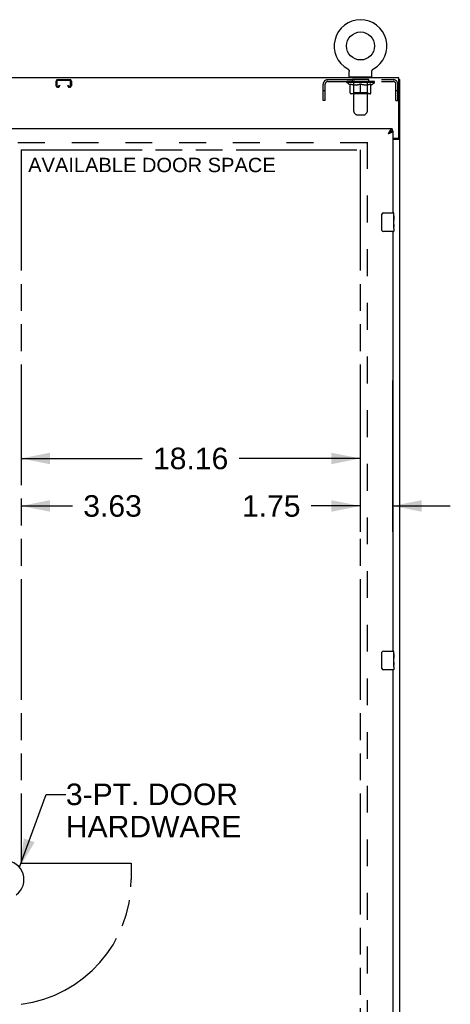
# Model space of a CAD drawing. Header units: inches. Extents: x 0 to 262, y 0 to 169.
# Tile 9 of 13: x 90 to 113, y 80 to 133. Entities that reach past the tile are written whole.
import ezdxf

# ---------------------------------------------------------------- set-up
doc = ezdxf.new("R2010")
doc.units = ezdxf.units.IN
doc.header["$LTSCALE"] = 14.384615
doc.header["$MEASUREMENT"] = 0
doc.linetypes.add('HIDDEN', pattern=[0.2, 0.1, -0.1])
doc.linetypes.add('PHANTOM', pattern=[0.8, 0.45, -0.05, 0.1, -0.05, 0.1, -0.05])
doc.layers.get('0').update_dxf_attribs({"linetype": 'CONTINUOUS'})
for name, color, linetype in [('02___PRT_ALL_AXES', 7, 'CONTINUOUS'), ('AVAILABLE_DOOR_SPACE', 7, 'CONTINUOUS'), ('DEFAULT_2', 8, 'HIDDEN'), ('DIMENSIONS', 7, 'CONTINUOUS')]:
    doc.layers.add(name, color=color, linetype=linetype)
doc.styles.get("Standard").update_dxf_attribs({"font": 'arial.ttf'})
doc.dimstyles.new('DIMSTYLE_1', dxfattribs={"dimtxt": 1.153846, "dimasz": 1.538462, "dimexe": 0.09, "dimexo": 0.07, "dimgap": 0.0375, "dimtad": 0, "dimtih": 1, "dimtoh": 1, "dimzin": 4, "dimdsep": 46, "dimtxsty": 'Standard', "dimblk": '_FILLED', "dimblk1": '_FILLED', "dimblk2": '_FILLED', "dimcen": 0.09, "dimazin": 1, "dimtfac": 1, "dimtdec": 3, "dimtofl": 0, "dimtmove": 0, "dimatfit": 3, "dimldrblk": '_FILLED', "dimfxl": 1, "dimtolj": 1, "dimtzin": 4, "dimarcsym": 0})
doc.dimstyles.get("Standard").update_dxf_attribs({"dimtxt": 1.307692, "dimasz": 1.538462, "dimexe": 0.09, "dimexo": 0.07, "dimgap": 0.09, "dimtad": 0, "dimtih": 1, "dimtoh": 1, "dimdec": 3, "dimzin": 4, "dimdsep": 46, "dimtxsty": 'Standard', "dimblk": '_FILLED', "dimblk1": '_FILLED', "dimblk2": '_FILLED', "dimcen": 0.09, "dimadec": 3, "dimazin": 1, "dimtp": 0.001, "dimtm": 0.001, "dimtfac": 1, "dimtdec": 3, "dimtofl": 0, "dimtmove": 0, "dimatfit": 3, "dimldrblk": '_FILLED', "dimfxl": 1, "dimtolj": 1, "dimtzin": 4, "dimarcsym": 0})

# ---------------------------------------------------------------- blocks, each defined once
blk = doc.blocks.new('_FILLED')
at = {"color": 0, "linetype": 'ByBlock'}
blk.add_solid([(0, 0), (-1, 0.2), (-1, -0.2)], dxfattribs=at)
blk = doc.blocks.new('*D13')
at = {"layer": 'DIMENSIONS', "color": 2, "linetype": 'Continuous'}
for p, q in [((89.642, 109.217), (96.127, 109.217)), ((107.798, 109.217), (101.313, 109.217))]:
    blk.add_line(p, q, dxfattribs=at)
at = {"layer": 'DIMENSIONS', "color": 2, "linetype": 'Continuous', "xscale": 1.5384615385, "yscale": 1.5384615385, "zscale": 1.5384615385, "rotation": 180}
blk.add_blockref('_FILLED', (89.642, 109.217), dxfattribs=at)
at = {"layer": 'DIMENSIONS', "color": 2, "linetype": 'Continuous', "xscale": 1.5384615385, "yscale": 1.5384615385, "zscale": 1.5384615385}
blk.add_blockref('_FILLED', (107.798, 109.217), dxfattribs=at)
at = {"layer": 'DIMENSIONS', "color": 2, "linetype": 'Continuous', "insert": (98.72, 109.794), "char_height": 1.1538, "width": 4.03203, "attachment_point": 2, "line_spacing_factor": 0.9}
blk.add_mtext('18.16', dxfattribs=at)
blk = doc.blocks.new('*D14')
at = {"layer": 'DIMENSIONS', "color": 2, "linetype": 'Continuous'}
for p, q in [((109.548, 105.286), (109.548, 113.398)), ((107.798, 110.648), (107.798, 105.286)), ((107.798, 106.67), (105.181, 106.67)), ((109.548, 106.67), (112.625, 106.67))]:
    blk.add_line(p, q, dxfattribs=at)
at = {"layer": 'DIMENSIONS', "color": 2, "linetype": 'Continuous', "xscale": 1.5384615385, "yscale": 1.5384615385, "zscale": 1.5384615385}
blk.add_blockref('_FILLED', (107.798, 106.67), dxfattribs=at)
at = {"layer": 'DIMENSIONS', "color": 2, "linetype": 'Continuous', "xscale": 1.5384615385, "yscale": 1.5384615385, "zscale": 1.5384615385, "rotation": 180}
blk.add_blockref('_FILLED', (109.548, 106.67), dxfattribs=at)
at = {"layer": 'DIMENSIONS', "color": 2, "linetype": 'Continuous', "insert": (104.604, 107.247), "char_height": 1.1538, "width": 3.13554, "attachment_point": 3, "line_spacing_factor": 0.9}
blk.add_mtext('1.75', dxfattribs=at)
blk = doc.blocks.new('*D15')
at = {"layer": 'DIMENSIONS', "color": 2, "linetype": 'Continuous'}
for p, q in [((86.017, 106.67), (82.94, 106.67)), ((89.642, 106.67), (92.392, 106.67))]:
    blk.add_line(p, q, dxfattribs=at)
at = {"layer": 'DIMENSIONS', "color": 2, "linetype": 'Continuous', "xscale": 1.5384615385, "yscale": 1.5384615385, "zscale": 1.5384615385}
blk.add_blockref('_FILLED', (86.017, 106.67), dxfattribs=at)
at = {"layer": 'DIMENSIONS', "color": 2, "linetype": 'Continuous', "xscale": 1.5384615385, "yscale": 1.5384615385, "zscale": 1.5384615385, "rotation": 180}
blk.add_blockref('_FILLED', (89.642, 106.67), dxfattribs=at)
at = {"layer": 'DIMENSIONS', "color": 2, "linetype": 'Continuous', "insert": (92.969, 107.247), "char_height": 1.1538, "width": 3.13554, "attachment_point": 1, "line_spacing_factor": 0.9}
blk.add_mtext('3.63', dxfattribs=at)

msp = doc.modelspace()

# ---------------------------------------------------------------- linework, layer by layer
at = {"color": 7, "linetype": 'Continuous'}
for p, q in [((107.129, 130.109), (107.129, 130.109)), ((107.129, 130.109), (107.134, 130.106)), ((107.13, 130.109), (107.131, 130.108)), ((107.134, 130.106), (107.139, 130.103)), ((107.139, 130.103), (107.144, 130.1)), ((107.144, 130.1), (107.149, 130.096)), ((107.149, 130.096), (107.154, 130.092)), ((107.154, 130.092), (107.158, 130.088)), ((107.158, 130.089), (107.163, 130.084)), ((107.162, 130.084), (107.167, 130.08)), ((107.166, 130.08), (107.171, 130.076)), ((107.171, 130.076), (107.175, 130.071)), ((107.174, 130.071), (107.178, 130.066)), ((107.178, 130.066), (107.182, 130.061)), ((107.182, 130.062), (107.185, 130.056)), ((107.185, 130.057), (107.188, 130.051)), ((107.188, 130.052), (107.191, 130.046)), ((107.191, 130.046), (107.194, 130.041)), ((107.194, 130.041), (107.196, 130.035)), ((107.196, 130.036), (107.198, 130.03)), ((107.198, 130.03), (107.2, 130.024)), ((107.2, 130.024), (107.202, 130.019)), ((107.202, 130.019), (107.204, 130.013)), ((107.204, 130.013), (107.205, 130.007)), ((107.205, 130.007), (107.207, 130.001)), ((107.207, 130.001), (107.208, 129.995)), ((107.208, 129.995), (107.208, 129.989)), ((107.208, 129.99), (107.209, 129.984)), ((107.209, 129.978), (107.209, 129.972)), ((107.209, 129.687), (107.209, 129.972)), ((108.429, 129.978), (108.43, 129.984)), ((108.429, 129.978), (108.43, 129.984)), ((108.429, 129.972), (108.429, 129.978)), ((108.429, 129.687), (108.429, 129.972)), ((108.43, 129.989), (108.431, 129.995)), ((108.43, 129.984), (108.43, 129.99)), ((108.431, 129.995), (108.432, 130.001)), ((108.432, 130.001), (108.433, 130.007)), ((108.433, 130.007), (108.435, 130.013)), ((108.435, 130.013), (108.436, 130.019)), ((108.436, 130.019), (108.438, 130.024)), ((108.44, 130.03), (108.443, 130.035)), ((108.443, 130.035), (108.445, 130.041)), ((108.445, 130.041), (108.448, 130.046)), ((108.448, 130.046), (108.451, 130.052)), ((108.451, 130.051), (108.454, 130.057)), ((108.454, 130.056), (108.457, 130.062)), ((108.457, 130.061), (108.461, 130.066)), ((108.46, 130.066), (108.464, 130.071)), ((108.464, 130.071), (108.468, 130.076)), ((108.468, 130.076), (108.472, 130.08)), ((108.472, 130.08), (108.476, 130.084)), ((108.476, 130.084), (108.481, 130.089)), ((108.48, 130.088), (108.485, 130.092)), ((108.485, 130.092), (108.49, 130.096)), ((108.49, 130.096), (108.494, 130.1)), ((108.494, 130.1), (108.499, 130.103)), ((108.499, 130.103), (108.504, 130.106)), ((108.499, 130.103), (108.501, 130.104)), ((108.504, 130.106), (108.509, 130.109)), ((108.507, 130.108), (108.509, 130.109)), ((108.509, 130.109), (108.509, 130.109)), ((107.224, 129.667), (107.224, 129.637)), ((108.414, 129.667), (107.224, 129.667)), ((108.414, 129.667), (108.414, 129.637)), ((109.871, 129.533), (109.923, 129.533)), ((109.507, 126.887), (109.507, 126.783)), ((109.548, 126.783), (109.507, 126.783)), ((109.819, 126.397), (109.819, 126.385)), ((109.819, 126.385), (109.923, 126.385)), ((108.953, 121.487), (108.953, 122.287)), ((109.053, 122.387), (109.593, 122.387)), ((109.593, 121.387), (109.053, 121.387)), ((108.953, 97.987), (108.953, 98.787)), ((109.053, 98.887), (109.593, 98.887)), ((109.593, 97.887), (109.053, 97.887))]:
    msp.add_line(p, q, dxfattribs=at)
at = {"color": 3, "linetype": 'Continuous'}
for p, q in [((109.871, 129.637), (61.975, 129.637)), ((109.871, 126.457), (109.871, 129.637)), ((109.923, 39.741), (109.923, 129.533)), ((109.507, 126.887), (86.017, 126.887)), ((109.548, 126.783), (109.548, 122.387)), ((109.302, 126.641), (109.334, 126.652)), ((109.548, 126.397), (109.811, 126.397)), ((109.548, 126.345), (109.853, 126.345)), ((109.548, 121.387), (109.548, 98.887)), ((109.548, 97.887), (109.548, 75.387))]:
    msp.add_line(p, q, dxfattribs=at)
at = {"color": 7, "linetype": 'Continuous'}
for points in [[(107.209, 129.984), (107.209, 129.978), (107.209, 129.972)], [(108.438, 130.024), (108.44, 130.03), (108.443, 130.036)], [(109.447, 126.768), (109.438, 126.764), (109.43, 126.759), (109.421, 126.754), (109.413, 126.748), (109.404, 126.741), (109.396, 126.735), (109.387, 126.727), (109.379, 126.72), (109.37, 126.712), (109.362, 126.704), (109.353, 126.695), (109.345, 126.686), (109.336, 126.677), (109.327, 126.668), (109.319, 126.659), (109.31, 126.65), (109.302, 126.641)], [(109.302, 126.641), (109.313, 126.648), (109.324, 126.655), (109.335, 126.662), (109.346, 126.669), (109.356, 126.676), (109.367, 126.683), (109.376, 126.69), (109.386, 126.698), (109.394, 126.705), (109.403, 126.712), (109.41, 126.719), (109.417, 126.726), (109.423, 126.733), (109.429, 126.74), (109.433, 126.747), (109.437, 126.755), (109.44, 126.762), (109.442, 126.766)], [(109.507, 126.783), (109.498, 126.783), (109.49, 126.782), (109.481, 126.78), (109.473, 126.778), (109.464, 126.776), (109.456, 126.772), (109.447, 126.768)], [(109.779, 126.345), (109.779, 126.347), (109.779, 126.349), (109.78, 126.351), (109.78, 126.353), (109.781, 126.354), (109.783, 126.356), (109.784, 126.358), (109.786, 126.359), (109.788, 126.361), (109.79, 126.363), (109.792, 126.364), (109.794, 126.365), (109.796, 126.367), (109.799, 126.368)], [(109.799, 126.368), (109.804, 126.37), (109.807, 126.372), (109.809, 126.373), (109.811, 126.374), (109.814, 126.376), (109.815, 126.377), (109.817, 126.379), (109.818, 126.381), (109.819, 126.382), (109.819, 126.384), (109.819, 126.385)], [(108.953, 122.287), (108.954, 122.293), (108.954, 122.3), (108.955, 122.306), (108.956, 122.312), (108.958, 122.318), (108.96, 122.323)], [(108.96, 121.451), (108.958, 121.457), (108.956, 121.462), (108.955, 121.468), (108.954, 121.475), (108.954, 121.481), (108.953, 121.487)], [(108.953, 98.787), (108.954, 98.793), (108.954, 98.8), (108.955, 98.806), (108.956, 98.812), (108.958, 98.818), (108.96, 98.823)], [(108.96, 97.951), (108.958, 97.957), (108.956, 97.962), (108.955, 97.968), (108.954, 97.975), (108.954, 97.981), (108.953, 97.987)]]:
    msp.add_lwpolyline(points, dxfattribs=at)
at = {"color": 3, "linetype": 'Continuous'}
for points in [[(109.387, 126.791), (109.379, 126.778), (109.37, 126.764), (109.362, 126.75), (109.353, 126.735), (109.345, 126.72), (109.336, 126.704), (109.327, 126.689), (109.319, 126.673), (109.31, 126.657), (109.302, 126.641)], [(109.507, 126.887), (109.498, 126.887), (109.49, 126.885), (109.481, 126.882), (109.473, 126.879), (109.464, 126.874), (109.456, 126.868), (109.447, 126.862), (109.438, 126.854), (109.43, 126.846), (109.421, 126.836), (109.413, 126.826), (109.404, 126.815), (109.396, 126.803), (109.387, 126.791)], [(109.439, 126.694), (109.452, 126.7), (109.464, 126.706), (109.476, 126.712), (109.487, 126.718), (109.497, 126.724), (109.507, 126.73), (109.515, 126.736), (109.523, 126.741), (109.53, 126.747), (109.535, 126.753), (109.54, 126.759), (109.544, 126.765), (109.546, 126.771), (109.548, 126.777), (109.548, 126.783)], [(109.334, 126.652), (109.35, 126.658), (109.366, 126.664), (109.381, 126.67), (109.396, 126.676), (109.411, 126.682), (109.425, 126.688), (109.439, 126.694)], [(109.853, 126.345), (109.856, 126.346), (109.858, 126.348), (109.861, 126.349), (109.864, 126.351), (109.868, 126.352), (109.872, 126.354), (109.876, 126.355), (109.88, 126.357), (109.888, 126.359)], [(109.888, 126.359), (109.892, 126.361), (109.896, 126.362), (109.899, 126.363), (109.903, 126.365), (109.906, 126.366), (109.909, 126.367), (109.911, 126.369), (109.914, 126.371), (109.916, 126.372), (109.918, 126.374), (109.92, 126.376), (109.921, 126.377), (109.922, 126.379), (109.923, 126.381), (109.923, 126.383), (109.923, 126.385)]]:
    msp.add_lwpolyline(points, dxfattribs=at)
at = {"color": 7, "linetype": 'Continuous'}
msp.add_circle((107.819, 131.339), 0.75, dxfattribs=at)
for centre, radius, start, end in [((107.819, 131.339), 1.41, 299.2655, 240.7345), ((107.229, 129.687), 0.02, 180, 263.0769), ((108.409, 129.687), 0.02, 276.9231, 360), ((109.053, 122.287), 0.1, 90, 158.7946), ((109.593, 122.372), 0.015, 0, 90), ((109.053, 121.487), 0.1, 201.1999, 270), ((109.593, 121.402), 0.015, 270, 360), ((109.053, 98.787), 0.1, 90, 158.7946), ((109.593, 98.872), 0.015, 0, 90), ((109.053, 97.987), 0.1, 201.1999, 270), ((109.593, 97.902), 0.015, 270, 360), ((88.789, 86.637), 1.004, 305.5066, 234.4934)]:
    msp.add_arc(centre, radius, start, end, dxfattribs=at)
at = {"color": 3, "linetype": 'Continuous'}
msp.add_arc((109.811, 126.457), 0.06, 270, 360, dxfattribs=at)
at = {"layer": '02___PRT_ALL_AXES', "color": 8, "linetype": 'HIDDEN'}
for p, q in [((107.382, 129.429), (107.382, 129.533)), ((108.257, 129.533), (107.382, 129.533)), ((108.257, 129.429), (107.382, 129.429)), ((108.257, 129.429), (108.257, 129.533))]:
    msp.add_line(p, q, dxfattribs=at)
at = {"layer": '02___PRT_ALL_AXES', "color": 7, "linetype": 'Continuous'}
for p, q in [((109.601, 122.233), (109.601, 122.003)), ((109.608, 122.233), (109.601, 122.233)), ((109.608, 122.065), (109.601, 122.065)), ((109.608, 122.003), (109.601, 122.003)), ((109.608, 121.808), (109.608, 122.372)), ((109.601, 121.772), (109.601, 121.636)), ((109.608, 121.772), (109.601, 121.772)), ((109.608, 121.967), (109.602, 121.967)), ((109.603, 121.604), (109.608, 121.604)), ((109.607, 121.835), (109.608, 121.835)), ((109.608, 121.549), (109.608, 121.806)), ((109.608, 121.548), (109.608, 121.402)), ((109.608, 98.308), (109.608, 98.872)), ((109.608, 98.733), (109.601, 98.733)), ((109.601, 98.733), (109.601, 98.503)), ((109.608, 98.565), (109.601, 98.565)), ((109.608, 98.503), (109.601, 98.503)), ((109.608, 98.272), (109.601, 98.272)), ((109.601, 98.272), (109.601, 98.136)), ((109.608, 98.467), (109.602, 98.467)), ((109.607, 98.335), (109.608, 98.335)), ((109.608, 98.049), (109.608, 98.306)), ((109.603, 98.104), (109.608, 98.104)), ((109.608, 98.048), (109.608, 97.902))]:
    msp.add_line(p, q, dxfattribs=at)
for points in [[(109.607, 121.833), (109.604, 121.866), (109.603, 121.879), (109.602, 121.891), (109.602, 121.903), (109.601, 121.916), (109.601, 121.929), (109.601, 121.942), (109.602, 121.955), (109.602, 121.967), (109.603, 121.98), (109.604, 121.992)], [(109.603, 121.599), (109.602, 121.608), (109.602, 121.617), (109.601, 121.626), (109.601, 121.636)], [(109.606, 121.575), (109.605, 121.582), (109.604, 121.59), (109.603, 121.599)], [(109.608, 121.548), (109.608, 121.552), (109.608, 121.556), (109.607, 121.562), (109.606, 121.575)], [(109.608, 121.806), (109.608, 121.814), (109.608, 121.823), (109.607, 121.833)], [(109.607, 98.333), (109.604, 98.366), (109.603, 98.379), (109.602, 98.391), (109.602, 98.403), (109.601, 98.416), (109.601, 98.429), (109.601, 98.442), (109.602, 98.455), (109.602, 98.467), (109.603, 98.48), (109.604, 98.492)], [(109.608, 98.306), (109.608, 98.314), (109.608, 98.323), (109.607, 98.333)], [(109.603, 98.099), (109.602, 98.108), (109.602, 98.117), (109.601, 98.126), (109.601, 98.136)], [(109.606, 98.075), (109.605, 98.082), (109.604, 98.09), (109.603, 98.099)], [(109.608, 98.048), (109.608, 98.052), (109.608, 98.056), (109.607, 98.062), (109.606, 98.075)]]:
    msp.add_lwpolyline(points, dxfattribs=at)
for centre in [(109.345, 121.971), (109.345, 98.471)]:
    msp.add_ellipse(centre, major_axis=(0.263, 0), ratio=0.432808, start_param=0, end_param=0.179988, dxfattribs=at)
at = {"layer": 'AVAILABLE_DOOR_SPACE', "color": 4, "linetype": 'PHANTOM'}
for p, q in [((89.642, 125.762), (89.642, 87.512)), ((89.642, 125.762), (107.798, 125.762)), ((107.798, 125.762), (107.798, 47.512)), ((89.642, 87.512), (95.539, 87.512)), ((95.539, 87.512), (95.539, 86.637))]:
    msp.add_line(p, q, dxfattribs=at)
msp.add_arc((88.789, 86.637), 6.75, 277.2642, 360, dxfattribs=at)
at = {"layer": 'DEFAULT_2', "color": 8, "linetype": 'HIDDEN'}
for p, q in [((107.129, 130.109), (107.129, 130.109)), ((107.138, 130.104), (107.139, 130.103)), ((108.509, 130.109), (108.509, 130.109)), ((91.517, 129.207), (91.517, 129.453)), ((91.557, 129.453), (91.557, 129.207)), ((91.597, 129.533), (92.25, 129.533)), ((92.25, 129.493), (91.597, 129.493)), ((92.29, 129.207), (92.29, 129.453)), ((92.33, 129.453), (92.33, 129.207)), ((106.066, 129.533), (109.573, 129.533)), ((106.066, 129.429), (109.573, 129.429)), ((107.076, 129.374), (107.076, 129.429)), ((107.087, 129.421), (107.087, 129.429)), ((107.098, 129.417), (107.098, 129.421)), ((107.098, 129.417), (108.541, 129.417)), ((107.108, 129.417), (107.108, 129.421)), ((107.109, 129.417), (107.109, 129.421)), ((107.121, 129.421), (107.121, 129.429)), ((107.14, 129.417), (107.14, 129.421)), ((107.142, 129.417), (107.142, 129.421)), ((107.175, 129.421), (107.175, 129.429)), ((107.193, 129.417), (107.193, 129.421)), ((107.196, 129.417), (107.196, 129.421)), ((107.432, 129.421), (107.204, 129.421)), ((107.25, 129.421), (107.25, 129.429)), ((107.251, 129.417), (107.251, 129.421)), ((107.252, 129.417), (107.252, 129.421)), ((107.255, 129.417), (107.255, 129.421)), ((107.264, 129.417), (107.264, 129.421)), ((107.265, 129.417), (107.265, 129.421)), ((107.269, 129.417), (107.269, 129.421)), ((107.272, 129.417), (107.272, 129.422)), ((107.276, 129.417), (107.276, 129.421)), ((107.295, 129.417), (107.295, 129.421)), ((107.313, 129.417), (107.313, 129.421)), ((107.316, 129.417), (107.316, 129.424)), ((107.341, 129.421), (107.341, 129.429)), ((107.341, 129.417), (107.341, 129.421)), ((107.353, 129.417), (107.353, 129.421)), ((107.358, 129.417), (107.358, 129.421)), ((107.366, 129.417), (107.366, 129.421)), ((107.382, 129.417), (107.382, 129.426)), ((107.402, 129.417), (107.402, 129.421)), ((107.405, 129.417), (107.405, 129.421)), ((107.432, 129.417), (107.432, 129.421)), ((107.444, 129.667), (107.444, 129.637)), ((107.511, 129.421), (107.445, 129.421)), ((107.448, 129.421), (107.448, 129.429)), ((107.454, 127.822), (107.454, 129.637)), ((107.456, 129.417), (107.456, 129.421)), ((107.461, 129.417), (107.461, 129.421)), ((107.468, 129.417), (107.468, 129.427)), ((107.476, 129.417), (107.476, 129.421)), ((107.487, 129.417), (107.487, 129.421)), ((107.511, 129.417), (107.511, 129.421)), ((107.598, 129.421), (107.536, 129.421)), ((107.56, 129.417), (107.56, 129.421)), ((107.565, 129.421), (107.565, 129.429)), ((107.569, 129.417), (107.569, 129.421)), ((107.572, 129.417), (107.572, 129.428)), ((107.576, 129.417), (107.576, 129.421)), ((107.585, 129.417), (107.585, 129.421)), ((107.598, 129.417), (107.598, 129.421)), ((107.693, 129.421), (107.635, 129.421)), ((107.651, 129.417), (107.651, 129.421)), ((107.685, 129.421), (107.819, 129.429)), ((107.69, 129.421), (107.69, 129.429)), ((107.691, 129.429), (107.69, 129.429)), ((107.691, 129.421), (107.691, 129.429)), ((107.691, 129.417), (107.691, 129.421)), ((107.693, 129.417), (107.693, 129.421)), ((107.696, 129.417), (107.696, 129.422)), ((107.697, 129.417), (107.697, 129.421)), ((107.791, 129.421), (107.74, 129.421)), ((107.748, 129.417), (107.748, 129.421)), ((107.791, 129.417), (107.791, 129.421)), ((107.816, 129.421), (107.816, 129.421)), ((107.816, 129.417), (107.816, 129.421)), ((107.816, 129.417), (107.816, 129.421)), ((107.819, 129.421), (107.819, 129.429)), ((107.822, 129.417), (107.822, 129.421)), ((107.822, 129.421), (107.823, 129.421)), ((107.823, 129.417), (107.823, 129.421)), ((107.825, 129.421), (107.898, 129.421)), ((107.848, 129.417), (107.848, 129.421)), ((107.862, 129.421), (107.862, 129.427)), ((107.862, 129.427), (107.954, 129.421)), ((107.887, 129.421), (107.887, 129.425)), ((107.89, 129.417), (107.89, 129.421)), ((107.941, 129.417), (107.941, 129.421)), ((107.943, 129.417), (107.943, 129.422)), ((107.946, 129.417), (107.946, 129.421)), ((107.946, 129.421), (108.003, 129.421)), ((107.948, 129.421), (107.948, 129.429)), ((107.948, 129.421), (107.948, 129.429)), ((107.948, 129.429), (107.948, 129.429)), ((107.948, 129.417), (107.948, 129.421)), ((107.987, 129.417), (107.987, 129.421)), ((108.04, 129.417), (108.04, 129.421)), ((108.04, 129.421), (108.103, 129.421)), ((108.054, 129.417), (108.054, 129.421)), ((108.063, 129.417), (108.063, 129.421)), ((108.066, 129.417), (108.066, 129.428)), ((108.069, 129.417), (108.069, 129.421)), ((108.074, 129.421), (108.074, 129.429)), ((108.079, 129.417), (108.079, 129.421)), ((108.128, 129.417), (108.128, 129.421)), ((108.128, 129.421), (108.194, 129.421)), ((108.152, 129.417), (108.152, 129.421)), ((108.163, 129.417), (108.163, 129.421)), ((108.171, 129.417), (108.171, 129.427)), ((108.177, 129.417), (108.177, 129.421)), ((108.183, 129.417), (108.183, 129.421)), ((108.184, 127.822), (108.184, 129.637)), ((108.191, 129.421), (108.191, 129.429)), ((108.194, 129.667), (108.194, 129.637)), ((108.206, 129.417), (108.206, 129.421)), ((108.206, 129.421), (108.435, 129.421)), ((108.234, 129.417), (108.234, 129.421)), ((108.236, 129.417), (108.236, 129.421)), ((108.257, 129.417), (108.257, 129.426)), ((108.273, 129.417), (108.273, 129.421)), ((108.281, 129.417), (108.281, 129.421)), ((108.286, 129.417), (108.286, 129.421)), ((108.297, 129.421), (108.297, 129.429)), ((108.297, 129.417), (108.297, 129.421)), ((108.323, 129.417), (108.323, 129.424)), ((108.325, 129.417), (108.325, 129.421)), ((108.344, 129.417), (108.344, 129.421)), ((108.363, 129.417), (108.363, 129.421)), ((108.367, 129.417), (108.367, 129.422)), ((108.37, 129.417), (108.37, 129.421)), ((108.374, 129.417), (108.374, 129.421)), ((108.374, 129.417), (108.374, 129.421)), ((108.384, 129.417), (108.384, 129.421)), ((108.387, 129.417), (108.387, 129.421)), ((108.387, 129.417), (108.387, 129.421)), ((108.389, 129.421), (108.389, 129.429)), ((108.443, 129.417), (108.443, 129.421)), ((108.446, 129.417), (108.446, 129.421)), ((108.463, 129.421), (108.463, 129.429)), ((108.496, 129.417), (108.496, 129.421)), ((108.499, 129.417), (108.499, 129.421)), ((108.518, 129.421), (108.518, 129.429)), ((108.529, 129.417), (108.529, 129.421)), ((108.531, 129.417), (108.531, 129.421)), ((108.541, 129.417), (108.541, 129.421)), ((108.552, 129.421), (108.552, 129.429)), ((108.563, 129.374), (108.563, 129.429)), ((91.597, 129.167), (91.625, 129.167)), ((91.625, 129.127), (91.597, 129.127)), ((91.665, 129.207), (91.665, 129.221)), ((91.665, 129.221), (91.705, 129.221)), ((91.705, 129.221), (91.705, 129.207)), ((92.142, 129.207), (92.142, 129.221)), ((92.142, 129.221), (92.182, 129.221)), ((92.182, 129.221), (92.182, 129.207)), ((92.222, 129.167), (92.25, 129.167)), ((92.25, 129.127), (92.222, 129.127)), ((105.819, 128.408), (105.819, 129.287)), ((105.923, 128.938), (105.819, 128.938)), ((105.923, 128.408), (105.923, 129.287)), ((108.563, 129.374), (107.076, 129.374)), ((107.262, 129.244), (107.076, 129.374)), ((107.262, 129.244), (107.269, 129.244)), ((107.269, 128.819), (107.269, 129.299)), ((107.269, 129.299), (107.304, 129.286)), ((107.338, 129.274), (107.303, 129.286)), ((107.371, 129.264), (107.337, 129.274)), ((107.404, 129.256), (107.371, 129.264)), ((107.437, 129.249), (107.404, 129.256)), ((107.47, 129.244), (107.437, 129.249)), ((107.453, 128.822), (107.453, 129.371)), ((107.618, 129.244), (107.47, 129.244)), ((107.618, 129.244), (107.651, 129.249)), ((107.684, 129.256), (107.651, 129.249)), ((107.718, 129.264), (107.684, 129.256)), ((107.751, 129.274), (107.717, 129.264)), ((107.785, 129.286), (107.75, 129.274)), ((107.819, 129.299), (107.785, 129.286)), ((107.819, 128.776), (107.819, 129.299)), ((107.819, 129.299), (107.854, 129.286)), ((107.888, 129.274), (107.854, 129.286)), ((107.922, 129.264), (107.888, 129.274)), ((107.955, 129.256), (107.921, 129.264)), ((107.988, 129.249), (107.954, 129.256)), ((108.02, 129.244), (107.987, 129.249)), ((108.169, 129.244), (108.02, 129.244)), ((108.169, 129.244), (108.202, 129.249)), ((108.185, 128.822), (108.185, 129.371)), ((108.235, 129.256), (108.201, 129.249)), ((108.268, 129.264), (108.234, 129.256)), ((108.302, 129.274), (108.267, 129.264)), ((108.335, 129.286), (108.301, 129.274)), ((108.37, 129.299), (108.335, 129.286)), ((108.37, 128.819), (108.37, 129.299)), ((108.37, 129.244), (108.376, 129.244)), ((108.376, 129.244), (108.563, 129.374)), ((109.715, 128.408), (109.715, 129.287)), ((109.819, 128.938), (109.715, 128.938)), ((109.819, 128.408), (109.819, 129.287)), ((105.923, 128.408), (105.819, 128.408)), ((108.326, 128.776), (107.312, 128.776)), ((107.453, 128.822), (107.407, 128.776)), ((108.185, 128.822), (107.453, 128.822)), ((108.185, 128.822), (108.232, 128.776)), ((109.715, 128.408), (109.819, 128.408)), ((107.555, 127.679), (107.484, 127.751)), ((107.626, 127.65), (108.013, 127.65)), ((108.084, 127.679), (108.155, 127.751)), ((108.173, 126.137), (63.673, 126.137)), ((108.173, 126.189), (108.173, 47.085))]:
    msp.add_line(p, q, dxfattribs=at)
for centre, radius, start, end in [((91.597, 129.453), 0.08, 90, 180), ((91.597, 129.453), 0.04, 90, 180), ((92.25, 129.453), 0.08, 0, 90), ((92.25, 129.453), 0.04, 0, 90), ((106.066, 129.287), 0.246, 90, 180), ((106.066, 129.287), 0.142, 90, 180), ((107.229, 129.687), 0.02, 263.0769, 270), ((107.407, 129.371), 0.0466, 0, 90), ((107.424, 129.637), 0.03, 0, 90), ((108.214, 129.637), 0.03, 90, 180), ((108.232, 129.371), 0.0466, 90, 180), ((108.409, 129.687), 0.02, 270, 276.9231), ((109.573, 129.287), 0.246, 0, 90), ((109.573, 129.287), 0.142, 0, 90), ((91.597, 129.207), 0.08, 180, 270), ((91.597, 129.207), 0.04, 180, 270), ((91.625, 129.207), 0.08, 270, 360), ((91.625, 129.207), 0.04, 270, 360), ((92.222, 129.207), 0.08, 180, 270), ((92.222, 129.207), 0.04, 180, 270), ((92.25, 129.207), 0.08, 270, 360), ((92.25, 129.207), 0.04, 270, 360), ((107.312, 128.819), 0.0434, 180, 270), ((108.326, 128.819), 0.0434, 270, 360), ((107.554, 127.822), 0.1, 180, 225), ((108.084, 127.822), 0.1, 315, 360), ((107.626, 127.75), 0.1, 225, 270), ((108.013, 127.75), 0.1, 270, 315)]:
    msp.add_arc(centre, radius, start, end, dxfattribs=at)
for centre, major_axis, ratio, start_param, end_param in [((107.819, 129.429), (0.743, 0.008), 0.059247, 2.966439, 3.140971), ((107.053, 129.415), (0.232, 0), 0.060167, 0.426548, 1.470503), ((107.819, 129.429), (0.744, 0), 0.060167, 3.141593, 3.316126), ((107.053, 129.407), (0.232, 0.002), 0.059247, 1.374323, 1.469882), ((107.819, 129.429), (0.743, 0.015), 0.056515, 2.79136, 2.965893), ((107.024, 129.415), (0.232, 0.002), 0.059247, 0.251393, 1.295349), ((107.104, 129.415), (0.232, -0.002), 0.059247, 0.601702, 1.645657), ((107.819, 129.429), (0.743, -0.008), 0.059247, -2.966439, -2.791906), ((107.104, 129.407), (0.232, 0), 0.060167, 1.549477, 1.645036), ((107.024, 129.407), (0.232, 0.005), 0.056515, 1.199244, 1.294804), ((107.108, 129.41), (0.192, 0.002), 0.059247, 1.051627, 1.625044), ((107.085, 129.41), (0.192, 0.004), 0.056515, 0.876548, 1.449966), ((107.153, 129.41), (0.192, 0), 0.060167, 1.226781, 1.800198), ((107.819, 129.429), (0.743, 0.022), 0.052059, 2.616423, 2.790956), ((107.02, 129.415), (0.232, 0.005), 0.056515, 0.076315, 1.120271), ((107.178, 129.415), (0.232, -0.005), 0.056515, 0.77678, 1.820736), ((107.819, 129.429), (0.743, -0.015), 0.056515, -2.79136, -2.616827), ((107.178, 129.407), (0.232, -0.002), 0.059247, 1.724631, 1.82019), ((107.02, 129.407), (0.232, 0.007), 0.052059, 1.024308, 1.119867), ((107.084, 129.41), (0.192, 0.006), 0.052059, 0.701611, 1.275029), ((107.218, 129.41), (0.192, -0.002), 0.059247, 1.401935, 1.975352), ((107.819, 129.429), (0.743, 0.029), 0.046022, 2.441677, 2.61621), ((107.271, 129.415), (0.232, -0.007), 0.052059, 0.951717, 1.995673), ((107.04, 129.415), (0.232, 0.007), 0.052059, -0.098622, 0.945334), ((107.819, 129.429), (0.743, -0.022), 0.052059, -2.616423, -2.441891), ((107.271, 129.407), (0.232, -0.005), 0.056515, 1.899709, 1.995269), ((107.04, 129.407), (0.232, 0.009), 0.046022, 0.849561, 0.945121), ((107.106, 129.41), (0.192, 0.007), 0.046022, 0.526865, 1.100283), ((107.301, 129.41), (0.192, -0.004), 0.056515, 1.577013, 2.150431), ((107.819, 129.429), (0.743, 0.034), 0.038593, 2.267147, 2.44168), ((107.38, 129.415), (0.232, -0.009), 0.046022, 1.126463, 2.170419), ((107.084, 129.415), (0.232, 0.009), 0.046022, -0.273368, 0.770588), ((107.819, 129.429), (0.743, -0.029), 0.046022, -2.441677, -2.267144), ((107.38, 129.407), (0.232, -0.007), 0.052059, 2.074646, 2.170205), ((107.084, 129.407), (0.232, 0.011), 0.038593, 0.675031, 0.77059), ((107.149, 129.41), (0.192, 0.009), 0.038593, 0.352335, 0.925752), ((107.4, 129.41), (0.192, -0.006), 0.052059, 1.75195, 2.325367), ((107.819, 129.429), (0.743, 0.039), 0.030002, 2.09283, 2.267363), ((107.503, 129.415), (0.232, -0.011), 0.038593, 1.300994, 2.344949), ((107.15, 129.415), (0.232, 0.011), 0.038593, -0.447899, 0.596057), ((107.819, 129.429), (0.743, -0.034), 0.038593, -2.267147, -2.092614), ((107.503, 129.407), (0.232, -0.009), 0.046022, 2.249392, 2.344952), ((107.15, 129.407), (0.232, 0.012), 0.030002, 0.500714, 0.596274), ((107.213, 129.41), (0.192, 0.01), 0.030002, 0.178018, 0.751436), ((107.512, 129.41), (0.192, -0.007), 0.046022, 1.926696, 2.500114), ((107.236, 129.415), (0.232, 0.012), 0.030002, -0.622215, 0.421741), ((107.819, 129.429), (0.743, 0.042), 0.020513, 1.918702, 2.093235), ((107.636, 129.415), (0.232, -0.012), 0.030002, 1.47531, 2.519266), ((107.819, 129.429), (0.743, -0.039), 0.030002, -2.09283, -1.918297), ((107.636, 129.407), (0.232, -0.011), 0.038593, 2.423923, 2.519482), ((107.236, 129.407), (0.232, 0.013), 0.020513, 0.326586, 0.422146), ((107.295, 129.41), (0.192, 0.011), 0.020513, 0.00389, 0.577307), ((107.633, 129.41), (0.192, -0.009), 0.038593, 2.101227, 2.674644), ((107.34, 129.415), (0.232, 0.013), 0.020513, -0.796343, 0.247613), ((107.819, 129.429), (0.743, 0.044), 0.010411, 1.744712, 1.919245), ((107.774, 129.415), (0.232, -0.013), 0.020513, 1.649438, 2.693394), ((107.819, 129.429), (0.743, -0.042), 0.020513, -1.918702, -1.744169), ((107.774, 129.407), (0.232, -0.012), 0.030002, 2.598239, 2.693799), ((107.34, 129.407), (0.232, 0.014), 0.010411, 0.152596, 0.248156), ((107.393, 129.41), (0.192, 0.011), 0.010411, 6.113086, 6.686503), ((107.76, 129.41), (0.192, -0.01), 0.030002, 2.275543, 2.848961), ((107.459, 129.415), (0.232, 0.014), 0.010411, -0.970333, -0.000837), ((107.913, 129.415), (0.232, -0.014), 0.010411, 1.823428, 2.867384), ((107.819, 129.429), (0.743, -0.044), 0.010411, -1.744712, -1.56247), ((107.913, 129.407), (0.232, -0.013), 0.020513, 2.772368, 2.867927), ((107.888, 129.41), (0.192, -0.011), 0.020513, 2.449671, 3.023089), ((107.725, 129.415), (0.232, 0.014), 0.010411, 0.274209, 1.318165), ((107.624, 129.41), (0.192, 0.011), 0.010411, -0.000452, 0.517932), ((107.589, 129.407), (0.232, 0.014), 0.010411, 0.099676, 0.195236), ((107.819, 129.429), (0.743, 0.044), 0.010411, -1.571413, -1.39688), ((108.015, 129.41), (0.192, -0.011), 0.010411, 2.623661, 3.141974), ((108.05, 129.407), (0.232, -0.014), 0.010411, 2.734394, 2.946357), ((107.865, 129.415), (0.232, 0.013), 0.020513, 0.448199, 1.492154), ((107.751, 129.41), (0.192, 0.011), 0.020513, 0.118504, 0.691921), ((107.725, 129.407), (0.232, 0.013), 0.020513, 0.273666, 0.369225), ((107.819, 129.429), (0.743, 0.042), 0.020513, -1.397424, -1.222891), ((108.18, 129.415), (0.232, -0.014), 0.010411, -3.140756, -2.17126), ((107.819, 129.429), (0.743, -0.044), 0.010411, 1.222347, 1.39688), ((108.003, 129.415), (0.232, 0.012), 0.030002, 0.622327, 1.666283), ((107.879, 129.41), (0.192, 0.01), 0.030002, 0.292632, 0.86605), ((108.246, 129.41), (0.192, -0.011), 0.010411, 2.738275, 3.311692), ((108.298, 129.415), (0.232, -0.013), 0.020513, 2.89398, 3.937936), ((107.865, 129.407), (0.232, 0.012), 0.030002, 0.447794, 0.543354), ((108.298, 129.407), (0.232, -0.014), 0.010411, 2.893437, 2.988996), ((108.135, 129.415), (0.232, 0.011), 0.038593, 0.796643, 1.840599), ((107.819, 129.429), (0.743, 0.039), 0.030002, -1.223295, -1.048762), ((107.819, 129.429), (0.743, -0.042), 0.020513, 1.048358, 1.222891), ((108.006, 129.41), (0.192, 0.009), 0.038593, 0.466948, 1.040366), ((108.344, 129.41), (0.192, -0.011), 0.020513, 2.564285, 3.137703), ((108.402, 129.415), (0.232, -0.012), 0.030002, 2.719852, 3.763807), ((108.258, 129.415), (0.232, 0.009), 0.046022, 0.971174, 2.01513), ((108.003, 129.407), (0.232, 0.011), 0.038593, 0.62211, 0.71767), ((108.402, 129.407), (0.232, -0.013), 0.020513, 2.719447, 2.815007), ((107.819, 129.429), (0.743, 0.034), 0.038593, -1.048979, -0.874446), ((107.819, 129.429), (0.743, -0.039), 0.030002, 0.874229, 1.048762), ((108.127, 129.41), (0.192, 0.007), 0.046022, 0.641479, 1.214897), ((108.368, 129.415), (0.232, 0.007), 0.052059, 1.14592, 2.189876), ((108.426, 129.41), (0.192, -0.01), 0.030002, 2.390157, 2.963574), ((108.489, 129.415), (0.232, -0.011), 0.038593, 2.545535, 3.589491), ((108.239, 129.41), (0.192, 0.006), 0.052059, 0.816225, 1.389643), ((108.135, 129.407), (0.232, 0.009), 0.046022, 0.796641, 0.892201), ((108.489, 129.407), (0.232, -0.012), 0.030002, 2.545319, 2.640878), ((108.461, 129.415), (0.232, 0.005), 0.056515, 1.320857, 2.364813), ((107.819, 129.429), (0.743, 0.029), 0.046022, -0.874448, -0.699915), ((107.819, 129.429), (0.743, -0.034), 0.038593, 0.699913, 0.874446), ((108.555, 129.415), (0.232, -0.009), 0.046022, 2.371005, 3.41496), ((108.489, 129.41), (0.192, -0.009), 0.038593, 2.21584, 2.789258), ((108.338, 129.41), (0.192, 0.004), 0.056515, 0.991162, 1.564579), ((108.534, 129.415), (0.232, 0.002), 0.059247, 1.495935, 2.539891), ((108.599, 129.415), (0.232, -0.007), 0.052059, 2.196258, 3.240214), ((108.533, 129.41), (0.192, -0.007), 0.046022, 2.04131, 2.614727), ((108.258, 129.407), (0.232, 0.007), 0.052059, 0.971387, 1.066947), ((108.555, 129.407), (0.232, -0.011), 0.038593, 2.371002, 2.466562), ((108.586, 129.415), (0.232, 0), 0.060167, 1.671089, 2.715045), ((108.619, 129.415), (0.232, -0.005), 0.056515, 2.021322, 3.065278), ((108.421, 129.41), (0.192, 0.002), 0.059247, 1.16624, 1.739658), ((107.819, 129.429), (0.743, 0.022), 0.052059, -0.699702, -0.525169), ((107.819, 129.429), (0.743, -0.029), 0.046022, 0.525382, 0.699915), ((108.614, 129.415), (0.232, -0.002), 0.059247, 1.846243, 2.890199), ((108.554, 129.41), (0.192, -0.006), 0.052059, 1.866564, 2.439981), ((108.486, 129.41), (0.192, 0), 0.060167, 1.341394, 1.914812), ((108.553, 129.41), (0.192, -0.004), 0.056515, 1.691627, 2.265045), ((108.53, 129.41), (0.192, -0.002), 0.059247, 1.516549, 2.089966), ((108.368, 129.407), (0.232, 0.005), 0.056515, 1.146324, 1.241883), ((108.599, 129.407), (0.232, -0.009), 0.046022, 2.196472, 2.292031), ((107.819, 129.429), (0.743, 0.015), 0.056515, -0.524765, -0.350233), ((107.819, 129.429), (0.743, -0.022), 0.052059, 0.350636, 0.525169), ((108.461, 129.407), (0.232, 0.002), 0.059247, 1.321402, 1.416962), ((108.619, 129.407), (0.232, -0.007), 0.052059, 2.021726, 2.117285), ((107.819, 129.429), (0.743, 0.008), 0.059247, -0.349687, -0.175154), ((107.819, 129.429), (0.743, -0.015), 0.056515, 0.1757, 0.350233), ((108.534, 129.407), (0.232, 0), 0.060167, 1.496556, 1.592116), ((108.614, 129.407), (0.232, -0.005), 0.056515, 1.846789, 1.942348), ((108.586, 129.407), (0.232, -0.002), 0.059247, 1.67171, 1.76727), ((107.819, 129.429), (0.744, 0), 0.060167, -0.174533, 0), ((107.819, 129.429), (0.743, -0.008), 0.059247, 0.000621, 0.175154)]:
    msp.add_ellipse(centre, major_axis=major_axis, ratio=ratio, start_param=start_param, end_param=end_param, dxfattribs=at)

# ---------------------------------------------------------------- texts
at = {"layer": 'DIMENSIONS', "color": 2, "linetype": 'Continuous', "line_spacing_factor": 0.9}
for s, insert, char_height, width, attachment_point in [('AVAILABLE DOOR SPACE', (96.648, 125.341), 0.76923, 13.23134, 2), ('3-PT. DOOR\\PHARDWARE', (92.037, 91.779), 1.1538, 9.38519, 1)]:
    msp.add_mtext(s, dxfattribs=dict(at, insert=insert, char_height=char_height, width=width, attachment_point=attachment_point))

# ---------------------------------------------------------------- dimensions: what is measured, and where the dimension line sits
at = {"layer": 'DIMENSIONS', "color": 2, "linetype": 'Continuous'}
for base, p1, p2, picture, middle in [((86.017067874, 106.670164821), (89.642067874, 125.762078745), (86.017067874, 125.496099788), '*D15', (94.534951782, 106.663728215)), ((89.642, 109.217), (107.798, 125.762), (89.642, 125.762), '*D13', (98.769, 109.211))]:
    dim = msp.add_linear_dim(base=base, p1=p1, p2=p2, angle=180, dimstyle='DIMSTYLE_1', dxfattribs=at)
    dim.commit()
    dim.dimension.update_dxf_attribs({"geometry": picture, "text_midpoint": middle, "dimtype": 160})
dim = msp.add_linear_dim(base=(109.548, 106.67), p1=(107.798, 110.718), p2=(109.548, 113.468), dimstyle='DIMSTYLE_1', dxfattribs=at)
dim.commit()
dim.dimension.update_dxf_attribs({"geometry": '*D14', "text_midpoint": (103.09, 106.664), "dimtype": 160})

# ---------------------------------------------------------------- leaders
at = {"layer": 'DIMENSIONS', "color": 2, "linetype": 'Continuous', "annotation_type": 0, "has_hookline": 1, "hookline_direction": 1, "text_width": 9.187}
msp.add_leader([(89.55, 87.291), (90.98, 91.202), (92.037, 91.202)], dimstyle='Standard', override={"dimtad": 0}, dxfattribs=at)

doc.saveas('drawing.dxf')
